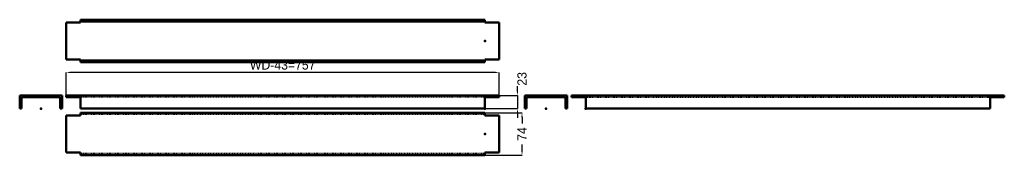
# Model space of a CAD drawing. Header units: millimetres. Extents: x 0 to 1722, y 0 to 236.
import ezdxf

# ---------------------------------------------------------------- set-up
doc = ezdxf.new("R2010")
doc.units = ezdxf.units.MM
doc.linetypes.add('Dashed', pattern=[2, 1, -1])
for name, color, linetype, lineweight in [('2d ConnectionPoints', 7, 'Continuous', 50), ('AM_0', 7, 'Continuous', 50), ('AM_5', 3, 'Continuous', 25), ('AM_9', 6, 'Dashed', 25)]:
    doc.layers.add(name, color=color, linetype=linetype, lineweight=lineweight)
doc.dimstyles.new('ISO-25', dxfattribs={"dimtxt": 2.5, "dimasz": 2.5, "dimexe": 1.25, "dimexo": 0.625, "dimtad": 1, "dimtxsty": 'Standard', "dimcen": 2.5, "dimadec": 0, "dimazin": 0, "dimtfac": 1, "dimtmove": 0, "dimatfit": 3, "dimfxl": 1, "dimarcsym": 0})

# ---------------------------------------------------------------- blocks, each defined once
blk = doc.blocks.new('1_CB800_0__0_in_CB800_0__1300')
at = {"layer": 'AM_0'}
for p, q in [((81.4, 69), (81.4, 5)), ((106.4, 69), (81.4, 69)), ((813.4, 74), (106.4, 74)), ((106.4, 74), (106.4, 69)), ((813.4, 74), (813.4, 69)), ((838.4, 69), (813.4, 69)), ((838.4, 5), (838.4, 69)), ((81.4, 5), (106.4, 5)), ((106.4, 5), (106.4, 0)), ((813.4, 0), (106.4, 0)), ((813.4, 5), (813.4, 0)), ((813.4, 5), (838.4, 5))]:
    blk.add_line(p, q, dxfattribs=at)
at = {"layer": 'AM_9'}
for p, q in [((813.4, 71), (106.4, 71)), ((813.4, 3), (106.4, 3))]:
    blk.add_line(p, q, dxfattribs=at)
blk = doc.blocks.new('2_CB800_0__0_in_CB800_0__1300')
at = {"layer": 'AM_0'}
for p, q in [((0, 104.4), (0, 81.4)), ((74, 104.4), (0, 104.4)), ((5, 104.4), (5, 101.4)), ((69, 104.4), (69, 101.4)), ((74, 81.4), (74, 104.4)), ((3, 81.4), (3, 101.4)), ((3, 101.4), (71, 101.4)), ((71, 101.4), (71, 81.4)), ((0, 81.4), (3, 81.4)), ((71, 81.4), (74, 81.4))]:
    blk.add_line(p, q, dxfattribs=at)
blk = doc.blocks.new('3_CB800_0__0_in_CB800_0__1300')
at = {"layer": 'AM_0'}
for p, q in [((81.4, 104.4), (81.4, 101.4)), ((81.4, 104.4), (838.4, 104.4)), ((106.4, 104.4), (106.4, 81.4)), ((813.4, 104.4), (813.4, 81.4)), ((838.4, 104.4), (838.4, 101.4)), ((81.4, 101.4), (106.4, 101.4)), ((813.4, 101.4), (838.4, 101.4)), ((813.4, 81.4), (106.4, 81.4))]:
    blk.add_line(p, q, dxfattribs=at)
at = {"layer": 'AM_9'}
blk.add_line((813.4, 101.4), (106.4, 101.4), dxfattribs=at)
blk = doc.blocks.new('4_CB800_0__0_in_CB800_0__1300')
at = {"layer": 'AM_0'}
for p, q in [((883.4, 81.4), (883.4, 104.4)), ((883.4, 104.4), (957.4, 104.4)), ((888.4, 104.4), (888.4, 101.4)), ((952.4, 104.4), (952.4, 101.4)), ((957.4, 104.4), (957.4, 81.4)), ((886.4, 101.4), (886.4, 81.4)), ((954.4, 101.4), (886.4, 101.4)), ((954.4, 81.4), (954.4, 101.4)), ((886.4, 81.4), (883.4, 81.4)), ((957.4, 81.4), (954.4, 81.4))]:
    blk.add_line(p, q, dxfattribs=at)
blk = doc.blocks.new('5_CB800_0__0_in_CB800_0__1300')
at = {"layer": 'AM_0'}
for p, q in [((964.8, 104.4), (964.8, 101.4)), ((964.8, 104.4), (1721.8, 104.4)), ((989.8, 81.4), (989.8, 104.4)), ((1696.8, 81.4), (1696.8, 104.4)), ((1721.8, 104.4), (1721.8, 101.4)), ((964.8, 101.4), (989.8, 101.4)), ((1696.8, 101.4), (1721.8, 101.4)), ((989.8, 81.4), (1696.8, 81.4))]:
    blk.add_line(p, q, dxfattribs=at)
at = {"layer": 'AM_9'}
blk.add_line((989.8, 101.4), (1696.8, 101.4), dxfattribs=at)
blk = doc.blocks.new('6_CB800_0__0_in_CB800_0__1300')
at = {"layer": 'AM_0'}
for p, q in [((81.4, 231.2), (106.4, 231.2)), ((81.4, 167.2), (81.4, 231.2)), ((106.4, 236.2), (106.4, 231.2)), ((813.4, 236.2), (106.4, 236.2)), ((813.4, 233.2), (106.4, 233.2)), ((813.4, 236.2), (813.4, 231.2)), ((813.4, 231.2), (838.4, 231.2)), ((838.4, 231.2), (838.4, 167.2)), ((106.4, 167.2), (81.4, 167.2)), ((106.4, 167.2), (106.4, 162.2)), ((813.4, 165.2), (106.4, 165.2)), ((813.4, 162.2), (106.4, 162.2)), ((813.4, 167.2), (813.4, 162.2)), ((838.4, 167.2), (813.4, 167.2))]:
    blk.add_line(p, q, dxfattribs=at)
blk = doc.blocks.new('*D7')
at = {"layer": 'AM_5', "color": 0, "lineweight": -2}
for p, q in [((813.4, 74), (878.4, 74)), ((878.4, 66), (878.4, 55.1)), ((878.4, 8), (878.4, 18.9)), ((813.4, 0), (878.4, 0))]:
    blk.add_line(p, q, dxfattribs=at)
at = {"layer": 'AM_5', "color": 0}
for points in [[(879.7, 66), (877.1, 66), (878.4, 74)], [(877.1, 8), (879.7, 8), (878.4, 0)]]:
    blk.add_solid(points, dxfattribs=at)
at = {"layer": 'Defpoints', "color": 0}
for p in [(813.4, 74), (813.4, 0), (870.4, 0)]:
    blk.add_point(p, dxfattribs=at)
at = {"layer": 'AM_5', "color": 0, "insert": (878.4, 37), "char_height": 16, "attachment_point": 5, "rotation": 90}
blk.add_mtext('74', dxfattribs=at)
blk = doc.blocks.new('*D8')
at = {"layer": 'AM_5', "color": 0, "lineweight": -2}
for p, q in [((81.4, 104.4), (81.4, 144.4)), ((830.4, 144.4), (89.4, 144.4)), ((838.4, 104.4), (838.4, 144.4))]:
    blk.add_line(p, q, dxfattribs=at)
at = {"layer": 'AM_5', "color": 0}
for points in [[(89.4, 145.7), (89.4, 143.1), (81.4, 144.4)], [(830.4, 143.1), (830.4, 145.7), (838.4, 144.4)]]:
    blk.add_solid(points, dxfattribs=at)
at = {"layer": 'Defpoints', "color": 0}
for p in [(81.4, 136.4), (81.4, 104.4), (838.4, 104.4)]:
    blk.add_point(p, dxfattribs=at)
at = {"layer": 'AM_5', "color": 0, "insert": (459.9, 157.2), "char_height": 16, "attachment_point": 5}
blk.add_mtext('WD-43=757', dxfattribs=at)
blk = doc.blocks.new('*D9')
at = {"layer": 'AM_5', "color": 0, "lineweight": -2}
for p, q in [((838.4, 104.4), (870.4, 104.4)), ((870.4, 112.4), (870.4, 120.4)), ((870.4, 104.4), (870.4, 81.4)), ((813.4, 81.4), (870.4, 81.4)), ((870.4, 73.4), (870.4, 65.4))]:
    blk.add_line(p, q, dxfattribs=at)
at = {"layer": 'AM_5', "color": 0}
for points in [[(869.1, 112.4), (871.7, 112.4), (870.4, 104.4)], [(871.7, 73.4), (869.1, 73.4), (870.4, 81.4)]]:
    blk.add_solid(points, dxfattribs=at)
at = {"layer": 'Defpoints', "color": 0}
for p in [(838.4, 104.4), (813.4, 81.4), (870.4, 81.4)]:
    blk.add_point(p, dxfattribs=at)
at = {"layer": 'AM_5', "color": 0, "insert": (878.4, 133.2), "char_height": 16, "attachment_point": 5, "rotation": 90}
blk.add_mtext('23', dxfattribs=at)

msp = doc.modelspace()

# ---------------------------------------------------------------- linework, layer by layer
at = {"layer": '2d ConnectionPoints'}
for p in [(813.4, 199.2), (37, 81.4), (813.4, 81.4), (920.4, 81.4), (989.8, 81.4), (813.4, 37)]:
    msp.add_point(p, dxfattribs=at)

# ---------------------------------------------------------------- block references
for name in ['6_CB800_0__0_in_CB800_0__1300', '2_CB800_0__0_in_CB800_0__1300', '3_CB800_0__0_in_CB800_0__1300', '4_CB800_0__0_in_CB800_0__1300', '5_CB800_0__0_in_CB800_0__1300', '1_CB800_0__0_in_CB800_0__1300']:
    msp.add_blockref(name, (0, 0))

# ---------------------------------------------------------------- dimensions: what is measured, and where the dimension line sits
at = {"layer": 'AM_5'}
dim = msp.add_linear_dim(base=(81.4, 144.4), p1=(838.4, 104.4), p2=(81.4, 104.4), text='WD-43=757', dimstyle='ISO-25', override={"dimtxt": 16, "dimasz": 8, "dimexe": 0, "dimexo": 0, "dimgap": 4.8}, dxfattribs=at)
dim.commit()
dim.dimension.update_dxf_attribs({"geometry": '*D8', "text_midpoint": (459.9, 144.4), "dimtype": 160})
for base, p1, p2, text, picture, middle in [((870.4, 81.4), (838.4, 104.4), (813.4, 81.4), '23', '*D9', (878.4, 133.2)), ((878.4, 0), (813.4, 74), (813.4, 0), '74', '*D7', (878.4, 37))]:
    dim = msp.add_linear_dim(base=base, p1=p1, p2=p2, angle=90, text=text, dimstyle='ISO-25', override={"dimtxt": 16, "dimasz": 8, "dimexe": 0, "dimexo": 0, "dimgap": 4.8}, dxfattribs=at)
    dim.commit()
    dim.dimension.update_dxf_attribs({"geometry": picture, "text_midpoint": middle, "dimtype": 160, "text_rotation": 90})

doc.saveas('drawing.dxf')
